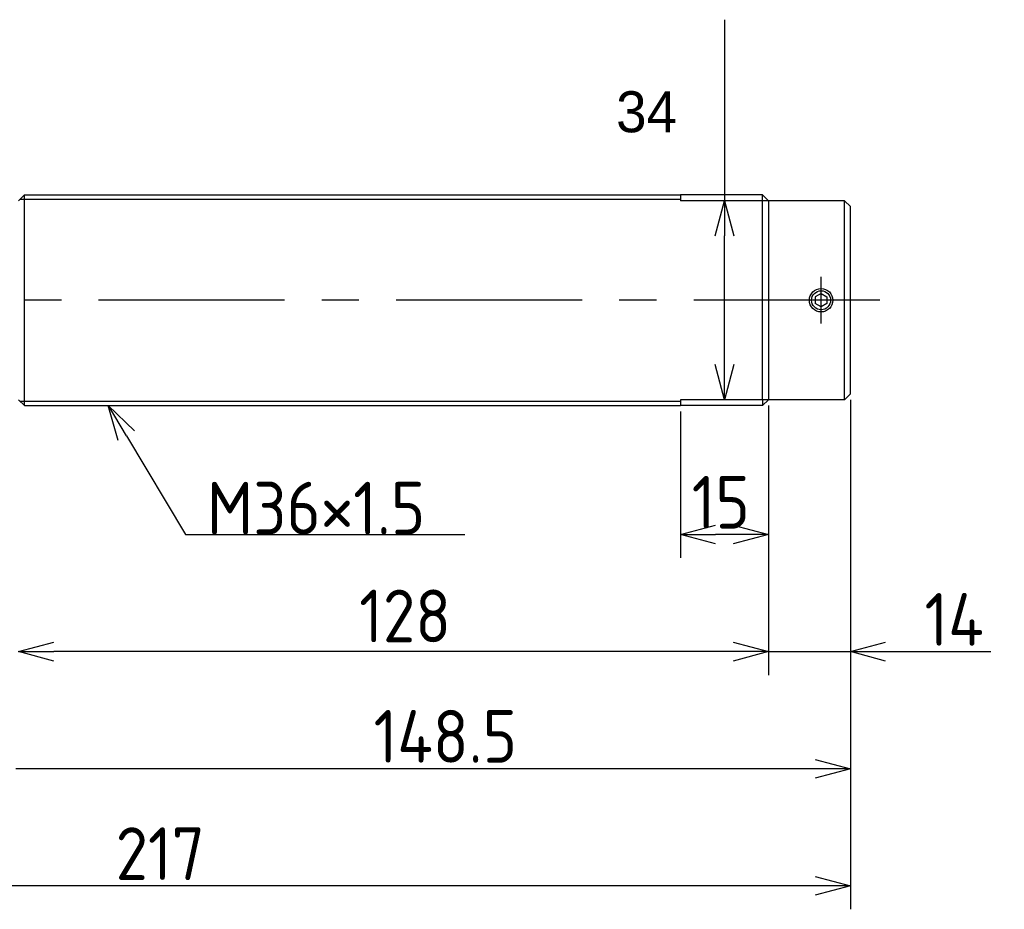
# Model space of a CAD drawing. Extents: x -49 to 475, y 116 to 276.
# Tile 3 of 3: x 307 to 475, y 116 to 268. Entities that reach past the tile are written whole.
import ezdxf

# ---------------------------------------------------------------- set-up
doc = ezdxf.new("R2010")
doc.units = 0
doc.header["$PDMODE"] = 3
doc.header["$PDSIZE"] = 2
doc.linetypes.add('CENTER', pattern=[50.8, 31.75, -6.35, 6.35, -6.35])
doc.linetypes.add('PHANTOM', pattern=[63.5, 31.75, -6.35, 6.35, -6.35, 6.35, -6.35])
doc.layers.get('0').update_dxf_attribs({"linetype": 'CONTINUOUS'})
doc.layers.get('DEFPOINTS').update_dxf_attribs({"linetype": 'CONTINUOUS'})
doc.layers.add('図形', color=7, linetype='CONTINUOUS')
doc.layers.add('寸法_文字', color=3, linetype='CONTINUOUS')
doc.layers.get('0').off()
doc.styles.add('DIMENSION', font='isocp.shx', dxfattribs={"bigfont": 'bigfont.shx'})
doc.dimstyles.get("Standard").update_dxf_attribs({"dimtxt": 0.18, "dimasz": 0.18, "dimexe": 0.18, "dimexo": 0.0625, "dimgap": 0.09, "dimtad": 0, "dimtih": 1, "dimtoh": 1, "dimzin": 0, "dimcen": 0.09, "dimazin": 3, "dimtfac": 1, "dimtofl": 0, "dimtmove": 0, "dimatfit": 3})

# ---------------------------------------------------------------- blocks, each defined once
blk = doc.blocks.new('_OPEN30')
at = {"color": 0, "linetype": 'BYBLOCK'}
for p, q in [((-1, 0.268), (0, 0)), ((0, 0), (-1, -0.268)), ((0, 0), (-1, 0))]:
    blk.add_line(p, q, dxfattribs=at)
blk = doc.blocks.new('*U16')
at = {"layer": '寸法_文字', "color": 3, "style": 'DIMENSION'}
blk.add_text('14', height=9, dxfattribs=at).set_placement((461.15, 161))
blk = doc.blocks.new('*D15')
at = {"layer": 'DEFPOINTS', "color": 0}
for p in [(448.5, 203.999985), (434.5, 202.999985), (434.5, 160)]:
    blk.add_point(p, dxfattribs=at)
at = {"layer": '寸法_文字', "color": 3}
for p, q in [((434.5, 201.999985), (434.5, 156)), ((448.5, 202.999985), (448.5, 156)), ((428.5, 160), (422.5, 160)), ((434.5, 160), (448.5, 160)), ((454.5, 160), (472.5, 160))]:
    blk.add_line(p, q, dxfattribs=at)
at = {"layer": '寸法_文字'}
blk.add_blockref('*U16', (0, 0), dxfattribs=at)
at = {"layer": '寸法_文字', "color": 3, "xscale": 6, "yscale": 6, "zscale": 6}
blk.add_blockref('_OPEN30', (434.5, 160), dxfattribs=at)
at = {"layer": '寸法_文字', "color": 3, "xscale": 6, "yscale": 6, "zscale": 6, "rotation": 180}
blk.add_blockref('_OPEN30', (448.5, 160), dxfattribs=at)
blk = doc.blocks.new('*U20')
at = {"layer": '寸法_文字', "color": 3, "style": 'DIMENSION'}
blk.add_text('217', height=9, dxfattribs=at).set_placement((323.06, 121))
blk = doc.blocks.new('*D19')
at = {"layer": 'DEFPOINTS', "color": 0}
for p in [(231.5, 210.999955), (448.5, 203.999985), (231.5, 120)]:
    blk.add_point(p, dxfattribs=at)
at = {"layer": '寸法_文字', "color": 3}
for p, q in [((231.5, 209.999955), (231.5, 116)), ((448.5, 202.999985), (448.5, 116)), ((442.5, 120), (237.5, 120))]:
    blk.add_line(p, q, dxfattribs=at)
at = {"layer": '寸法_文字'}
blk.add_blockref('*U20', (0, 0), dxfattribs=at)
at = {"layer": '寸法_文字', "color": 3, "xscale": 6, "yscale": 6, "zscale": 6, "rotation": 180}
blk.add_blockref('_OPEN30', (231.5, 120), dxfattribs=at)
at = {"layer": '寸法_文字', "color": 3, "xscale": 6, "yscale": 6, "zscale": 6}
blk.add_blockref('_OPEN30', (448.5, 120), dxfattribs=at)
blk = doc.blocks.new('*U25')
at = {"layer": '寸法_文字'}
blk.add_lwpolyline([(324.89, 196.86), (335, 180), (340, 180), (382.67, 180)], dxfattribs=at)
at = {"layer": '寸法_文字', "xscale": 6, "yscale": 6, "zscale": 6, "rotation": 120.9637565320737}
blk.add_blockref('_OPEN30', (321.8, 202), dxfattribs=at)
blk = doc.blocks.new('*U26')
at = {"layer": '寸法_文字', "style": 'DIMENSION'}
blk.add_text('M36×1.5', height=9, dxfattribs=at).set_placement((338.65, 180))
blk = doc.blocks.new('*U22')
at = {"layer": '寸法_文字', "color": 3, "style": 'DIMENSION'}
blk.add_text('15', height=9, dxfattribs=at).set_placement((421.41, 181))
blk = doc.blocks.new('*D21')
at = {"layer": 'DEFPOINTS', "color": 0}
for p in [(419.5, 201.999985), (434.5, 203.000005), (419.5, 180)]:
    blk.add_point(p, dxfattribs=at)
at = {"layer": '寸法_文字', "color": 3}
for p, q in [((434.5, 202.000005), (434.5, 176)), ((419.5, 200.999985), (419.5, 176)), ((428.5, 180), (425.5, 180))]:
    blk.add_line(p, q, dxfattribs=at)
at = {"layer": '寸法_文字'}
blk.add_blockref('*U22', (0, 0), dxfattribs=at)
at = {"layer": '寸法_文字', "color": 3, "xscale": 6, "yscale": 6, "zscale": 6, "rotation": 180}
blk.add_blockref('_OPEN30', (419.5, 180), dxfattribs=at)
at = {"layer": '寸法_文字', "color": 3, "xscale": 6, "yscale": 6, "zscale": 6}
blk.add_blockref('_OPEN30', (434.5, 180), dxfattribs=at)
blk = doc.blocks.new('*D31')
at = {"layer": 'DEFPOINTS', "color": 0}
for p in [(427, 237), (427, 237), (427, 203)]:
    blk.add_point(p, dxfattribs=at)
at = {"layer": '寸法_文字', "color": 3}
for p, q in [((427, 267.9), (427, 237)), ((426, 237), (423, 237)), ((427, 209), (427, 231)), ((426, 203), (423, 203))]:
    blk.add_line(p, q, dxfattribs=at)
at = {"layer": '寸法_文字', "color": 3, "xscale": 6, "yscale": 6, "zscale": 6}
for p, rotation in [((427, 237), 90), ((427, 203), 270)]:
    blk.add_blockref('_OPEN30', p, dxfattribs=dict(at, rotation=rotation))
at = {"layer": '寸法_文字', "color": 3}
blk.add_text('34', height=7, dxfattribs=at).set_placement((408.5, 248.68))

msp = doc.modelspace()

# ---------------------------------------------------------------- linework, layer by layer
at = {"layer": '図形'}
for p, q in [((306.50002, 236.999985), (307.50002, 237.999985)), ((307.5, 237.999985), (419.5, 237.999985)), ((307.50008, 201.999985), (307.50008, 237.999985)), ((419.5, 237.999985), (419.5, 237)), ((434.5, 237), (419.5, 237)), ((433.5, 220), (433.5, 237)), ((434.5, 236.999985), (434.5, 202.999985)), ((447.5, 236.999985), (434.5, 236.999985)), ((447.499969, 202.999965), (447.499969, 236.999965)), ((447.499992, 236.999985), (448.499992, 235.999985)), ((448.5, 203.999985), (448.5, 235.999985)), ((443.5, 221.154695), (442.499992, 220.577335)), ((442.5, 220.577335), (442.5, 219.422635)), ((443.5, 221.154695), (444.500008, 220.577335)), ((444.5, 220.577335), (444.5, 219.422635)), ((433.5, 203), (433.5, 220)), ((443.500008, 218.845295), (442.5, 219.422635)), ((444.5, 219.422635), (443.499992, 218.845295)), ((448.499992, 203.999985), (447.499992, 202.999985)), ((306.50002, 203.000005), (307.50002, 202.000005)), ((307.5, 201.999985), (419.5, 201.999985)), ((434.5, 203), (419.5, 203)), ((419.5, 203), (419.5, 201.999985)), ((447.5, 202.999985), (434.5, 202.999985))]:
    msp.add_line(p, q, dxfattribs=at)
at = {"layer": '図形', "color": 3}
for p, q in [((306.75, 237.249985), (419.5, 237.249985)), ((306.75, 202.749985), (419.5, 202.749985))]:
    msp.add_line(p, q, dxfattribs=at)
at = {"layer": '図形', "color": 6, "linetype": 'PHANTOM'}
for p, q in [((433.5, 237.999985), (419.5, 237.999985)), ((434.5, 236.999985), (433.5, 237.999985)), ((433.5, 237), (433.5, 237.999985)), ((433.5, 201.999985), (419.5, 201.999985)), ((433.5, 201.999985), (434.5, 203.000005)), ((433.5, 203), (433.5, 201.999985))]:
    msp.add_line(p, q, dxfattribs=at)
at = {"layer": '図形', "color": 3, "linetype": 'CENTER'}
for p, q in [((443.5, 215.999985), (443.5, 223.999985)), ((453.5, 220), (227.969158, 220))]:
    msp.add_line(p, q, dxfattribs=at)
at = {"layer": '図形'}
msp.add_circle((443.5, 219.999985), 2, dxfattribs=at)
at = {"layer": '図形', "color": 3}
msp.add_circle((443.5, 219.999985), 1.625, dxfattribs=at)
at = {"layer": '寸法_文字', "color": 3}
for p, q in [((434.5, 201.999985), (434.5, 156)), ((448.5, 202.999985), (448.5, 136)), ((428.5, 160), (312.5, 160)), ((442.5, 140), (306, 140))]:
    msp.add_line(p, q, dxfattribs=at)

# ---------------------------------------------------------------- block references
at = {"layer": '寸法_文字'}
for name in ['*U25', '*U26']:
    msp.add_blockref(name, (0, 0), dxfattribs=at)
at = {"layer": '寸法_文字', "color": 3, "xscale": 6, "yscale": 6, "zscale": 6, "rotation": 180}
msp.add_blockref('_OPEN30', (306.5, 160), dxfattribs=at)
at = {"layer": '寸法_文字', "color": 3, "xscale": 6, "yscale": 6, "zscale": 6}
for p in [(434.5, 160), (448.5, 140)]:
    msp.add_blockref('_OPEN30', p, dxfattribs=at)

# ---------------------------------------------------------------- texts
at = {"layer": '寸法_文字', "color": 3, "style": 'DIMENSION'}
for s, p in [('128', (364.641659, 161.586118)), ('148.5', (367.100529, 141.03202))]:
    msp.add_text(s, height=9, dxfattribs=at).set_placement(p)

# ---------------------------------------------------------------- dimensions: what is measured, and where the dimension line sits
at = {"layer": '寸法_文字'}
dim = msp.add_linear_dim(base=(427, 237), p1=(427, 203), p2=(427, 237), angle=90, dimstyle='Standard', override={"dimscale": 2, "dimtxt": 3.5, "dimblk": 'OPEN30', "dimtmove": 1, "dimtzin": 0}, dxfattribs=at)
dim.commit()
dim.dimension.update_dxf_attribs({"geometry": '*D31', "text_midpoint": (423.736496, 261.069641), "dimtype": 128})
for base, p2, picture, middle in [((231.5, 120), (231.5, 210.999955), '*D19', (331.5, 120)), ((434.5, 160), (434.5, 202.999985), '*D15', (467, 160))]:
    dim = msp.add_linear_dim(base=base, p1=(448.5, 203.999985), p2=p2, dimstyle='Standard', override={"dimscale": 2}, dxfattribs=at)
    dim.commit()
    dim.dimension.update_dxf_attribs({"geometry": picture, "text_midpoint": middle, "dimtype": 128})
dim = msp.add_linear_dim(base=(419.5, 180), p1=(434.5, 203.000005), p2=(419.5, 201.999985), dimstyle='Standard', override={"dimscale": 2}, dxfattribs=at)
dim.commit()
dim.dimension.update_dxf_attribs({"geometry": '*D21', "text_midpoint": (427, 185.5)})

doc.saveas('drawing.dxf')
